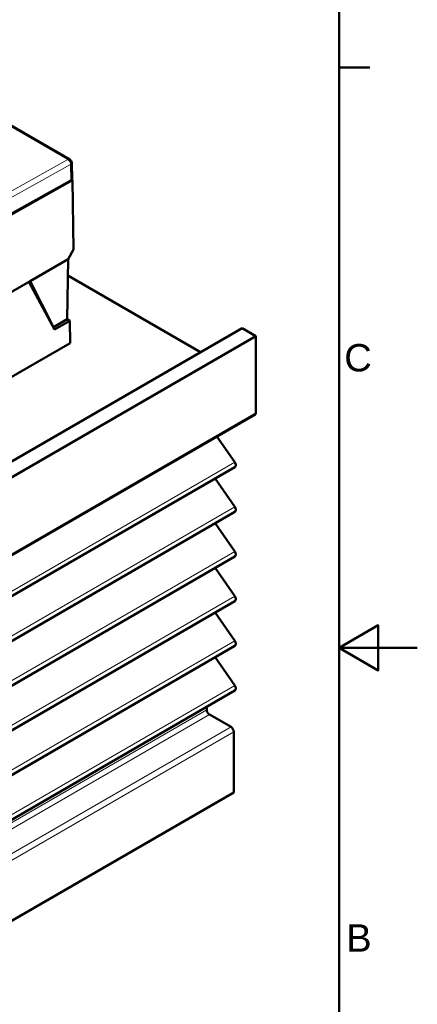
# Model space of a CAD drawing. Header units: millimetres. Extents: x 0 to 420, y 0 to 297.
# Tile 18 of 19: x 369 to 420, y 103 to 229. Entities that reach past the tile are written whole.
import ezdxf

# ---------------------------------------------------------------- set-up
doc = ezdxf.new("R2010")
doc.units = ezdxf.units.MM
for name, color, linetype, lineweight in [('Arêtes tangentes visibles(celduc)', 7, 'Continuous', 18), ('Arêtes visibles(celduc)', 7, 'Continuous', 50), ('Cadre_0', 7, 'Continuous', 50), ('Cadre_2', 7, 'Continuous', 50)]:
    doc.layers.add(name, color=color, linetype=linetype, lineweight=lineweight)
doc.styles.add('Cadre_1', font='arial.ttf')

# ---------------------------------------------------------------- blocks, each defined once
blk = doc.blocks.new('Cadres Cadre par défaut')
at = {"layer": 'Cadre_0'}
blk.add_line((410, 222.75), (413.9, 222.75), dxfattribs=at)
at = {"layer": 'Cadre_0', "flags": 128}
for points in [[(10, 10), (10, 287), (410, 287), (410, 10), (10, 10)], [(420, 148.5), (410, 148.5), (415, 151.39), (415, 145.61), (410, 148.5)]]:
    blk.add_lwpolyline(points, dxfattribs=at)
at = {"layer": 'Cadre_2', "char_height": 3.5, "attachment_point": 7, "style": 'Cadre_1'}
for s, insert in [('C', (410.64, 183.82)), ('B', (410.89, 109.63))]:
    blk.add_mtext(s, dxfattribs=dict(at, insert=insert))

msp = doc.modelspace()

# ---------------------------------------------------------------- linework, layer by layer
at = {"layer": 'Arêtes tangentes visibles(celduc)'}
for p, q in [((344.638, 228.65), (375.265, 210.968)), ((375.265, 210.968), (365.499, 205.527)), ((365.847, 204.918), (375.612, 210.359)), ((375.612, 210.359), (375.643, 208.293)), ((399.329, 178.589), (342.761, 145.929)), ((396.617, 172.249), (340.048, 139.59)), ((396.617, 166.534), (340.049, 133.874)), ((396.617, 160.818), (340.049, 128.158)), ((396.617, 155.103), (340.049, 122.443)), ((396.617, 149.387), (340.049, 116.727)), ((396.617, 143.672), (340.049, 111.012)), ((393.036, 140.581), (336.467, 107.922)), ((393.39, 139.969), (336.821, 107.309)), ((396.147, 138.377), (339.579, 105.717)), ((396.501, 137.765), (339.932, 105.105))]:
    msp.add_line(p, q, dxfattribs=at)
for major_axis, ratio, start_param, end_param in [((0.25, 0.433), 0.5773503, 0, 0.7679449), ((0.243, -0.437), 0.5873385, 0.8117317, 2.3650748), ((0.5, 0.007), 0.5671877, 5.4895174, 6.2831853)]:
    msp.add_ellipse((375.259, 210.556), major_axis=major_axis, ratio=ratio, start_param=start_param, end_param=end_param, dxfattribs=at)
at = {"layer": 'Arêtes visibles(celduc)'}
for p, q in [((344.882, 228.671), (375.509, 210.989)), ((375.789, 208.494), (375.758, 210.564)), ((375.856, 208.319), (364.892, 202.214)), ((365.816, 202.817), (375.643, 208.293)), ((375.856, 208.319), (375.749, 208.381)), ((375.988, 199.482), (375.856, 208.319)), ((375.988, 199.482), (375.293, 198.25)), ((375.293, 198.25), (370.414, 195.434)), ((375.293, 198.25), (375.176, 190.561)), ((370.414, 195.434), (339.867, 177.797)), ((373.543, 189.222), (370.273, 195.352)), ((370.414, 195.434), (373.429, 189.553)), ((392.258, 186.346), (375.261, 196.159)), ((373.429, 189.553), (375.176, 190.561)), ((375.492, 190.348), (373.543, 189.222)), ((375.149, 190.546), (375.492, 190.348)), ((375.535, 187.49), (375.492, 190.348)), ((397.562, 189.408), (340.993, 156.748)), ((373.429, 189.553), (373.339, 189.605)), ((399.329, 188.387), (397.562, 189.408)), ((399.329, 188.387), (342.761, 155.727)), ((399.329, 178.589), (399.329, 188.387)), ((375.535, 187.49), (334.523, 163.812)), ((399.226, 178.36), (342.657, 145.701)), ((396.617, 172.249), (394.351, 175.546)), ((396.653, 171.615), (340.085, 138.955)), ((396.617, 166.534), (394.129, 170.158)), ((396.653, 165.899), (340.085, 133.24)), ((396.617, 160.818), (394.129, 164.442)), ((396.653, 160.184), (340.085, 127.524)), ((396.617, 155.103), (394.129, 158.727)), ((396.653, 154.469), (340.085, 121.809)), ((396.617, 149.387), (394.129, 153.011)), ((396.653, 148.753), (340.085, 116.093)), ((396.617, 143.672), (394.129, 147.296)), ((396.653, 143.038), (340.085, 110.378)), ((393.036, 140.581), (393.036, 140.949)), ((396.147, 138.377), (393.39, 139.969)), ((396.501, 130.008), (396.501, 137.765)), ((396.501, 130.008), (339.932, 97.348))]:
    msp.add_line(p, q, dxfattribs=at)
msp.add_arc((375.259, 210.556), 0.5, 0.85843, 60, dxfattribs=at)
for centre, major_axis, ratio, start_param, end_param in [((375.289, 208.497), (0.5, -0.007), 0.5670135, 5.50651, 6.300178), ((398.976, 178.793), (0.25, -0.433), 0.5773503, 0, 0.7853982), ((396.403, 172.048), (0.25, -0.433), 0.5773503, 0, 1.7062664), ((396.403, 166.332), (0.25, -0.433), 0.5773503, 0, 1.7053741), ((396.403, 160.617), (0.25, -0.433), 0.5773503, 0, 1.7053484), ((396.403, 154.902), (0.25, -0.433), 0.5773503, 0, 1.705323), ((396.403, 149.186), (0.25, -0.433), 0.5773503, 0, 1.7052979), ((396.403, 143.471), (0.25, -0.433), 0.5773503, 0, 1.7052732), ((393.39, 140.377), (-0.25, 0.433), 0.5773503, 0.7853982, 2.3561945), ((396.147, 137.969), (-0.25, 0.433), 0.5773503, 3.9269908, 5.4977871)]:
    msp.add_ellipse(centre, major_axis=major_axis, ratio=ratio, start_param=start_param, end_param=end_param, dxfattribs=at)

# ---------------------------------------------------------------- block references
msp.add_blockref('Cadres Cadre par défaut', (0, 0))

doc.saveas('drawing.dxf')
